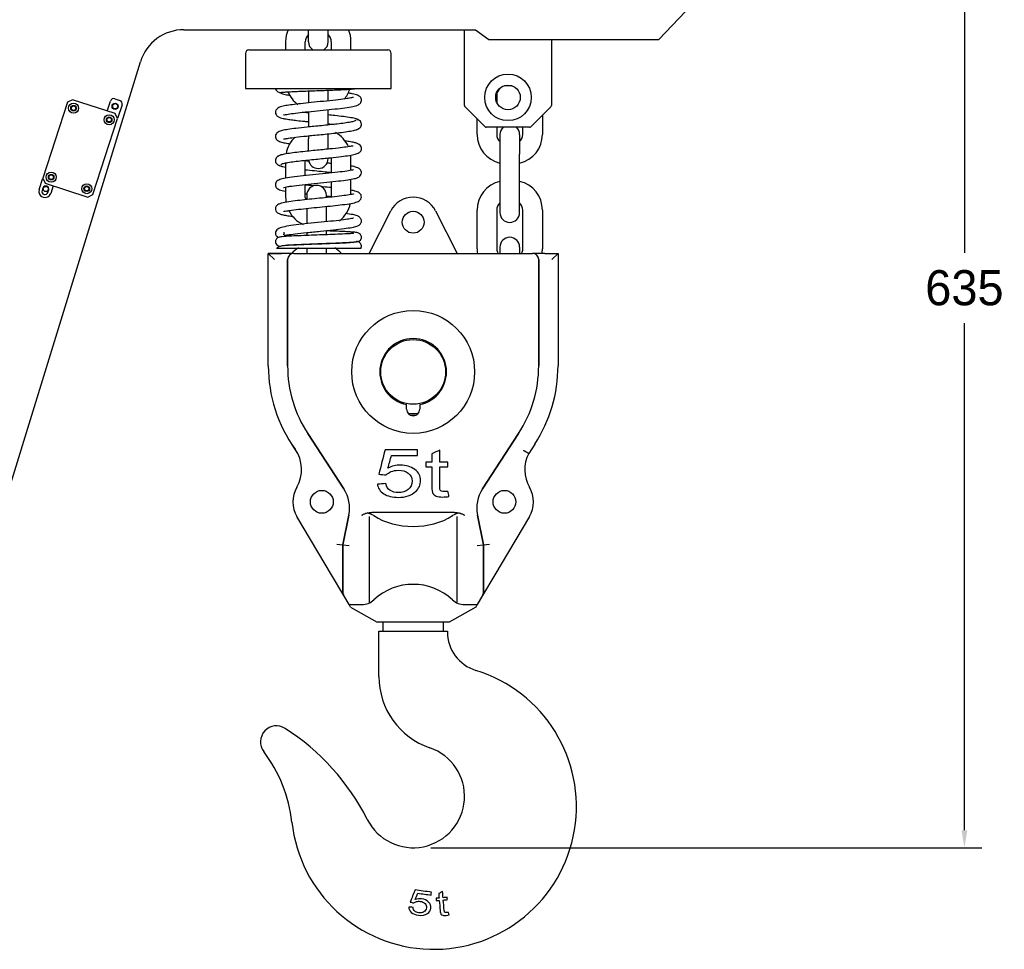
# Model space of a CAD drawing. Header units: millimetres. Extents: x 9131 to 12658, y 3907 to 6401.
# Tile 6 of 158: x 10353 to 10913, y 5096 to 5625. Entities that reach past the tile are written whole.
import ezdxf

# ---------------------------------------------------------------- set-up
doc = ezdxf.new("R2010")
doc.units = ezdxf.units.MM
doc.dimstyles.get("Standard").update_dxf_attribs({"dimtxt": 20, "dimasz": 10, "dimexe": 10, "dimexo": 10, "dimgap": 10, "dimtad": 0, "dimtih": 1, "dimtoh": 1, "dimdsep": 46, "dimtxsty": 'Standard', "dimcen": 0.09, "dimadec": 0, "dimazin": 0, "dimtfac": 1, "dimtofl": 0, "dimtmove": 0, "dimatfit": 3, "dimfxl": 0, "dimtolj": 1, "dimtzin": 0, "dimarcsym": 0})

# ---------------------------------------------------------------- blocks, each defined once
blk = doc.blocks.new('*D25')
at = {"color": 0, "lineweight": -2}
for p, q in [((10708.25, 5791.45), (10900.65, 5791.45)), ((10890.65, 5781.45), (10890.65, 5492.62)), ((10890.65, 5163.8), (10890.65, 5452.62)), ((10586.75, 5153.8), (10900.65, 5153.8))]:
    blk.add_line(p, q, dxfattribs=at)
at = {"color": 0, "lineweight": 18}
for points in [[(10888.98, 5781.45), (10892.32, 5781.45), (10890.65, 5791.45)], [(10888.98, 5163.8), (10892.32, 5163.8), (10890.65, 5153.8)]]:
    blk.add_solid(points, dxfattribs=at)
at = {"layer": 'Defpoints', "color": 0, "lineweight": 18}
for p in [(10698.25, 5791.45), (10890.65, 5791.45), (10576.75, 5153.8)]:
    blk.add_point(p, dxfattribs=at)
at = {"color": 0, "lineweight": 18, "insert": (10890.65, 5472.62), "char_height": 20, "attachment_point": 5}
blk.add_mtext('\\A1;635', dxfattribs=at)

msp = doc.modelspace()

# ---------------------------------------------------------------- linework, layer by layer
for p, q in [((10716.611, 5614.197), (10746.403, 5645.352)), ((10446.253, 5619.697), (10612.253, 5619.697)), ((10517.153, 5612.847), (10517.153, 5619.697)), ((10528.353, 5612.847), (10528.353, 5619.697)), ((10606.003, 5576.562), (10606.003, 5619.697)), ((10606.003, 5576.562), (10606.003, 5619.697)), ((10612.253, 5619.697), (10619.753, 5614.197)), ((10504.153, 5612.847), (10504.153, 5608.197)), ((10515.353, 5608.197), (10515.353, 5612.847)), ((10530.153, 5612.847), (10530.153, 5608.197)), ((10541.353, 5608.197), (10541.353, 5612.847)), ((10619.753, 5614.197), (10716.611, 5614.197)), ((10655.503, 5614.197), (10655.503, 5576.562)), ((10655.503, 5614.197), (10655.503, 5576.562)), ((10483.253, 5608.197), (10562.253, 5608.197)), ((10326.029, 5291.287), (10421.402, 5601.342)), ((10481.253, 5606.197), (10481.253, 5586.197)), ((10564.253, 5586.197), (10564.253, 5606.197)), ((10481.253, 5586.197), (10564.253, 5586.197)), ((10517.153, 5584.93), (10517.153, 5579.547)), ((10528.353, 5579.547), (10528.353, 5585.358)), ((10633.085, 5587.747), (10629.953, 5587.747)), ((10382.74, 5579.779), (10379.905, 5578.334)), ((10406.992, 5571.899), (10382.74, 5579.779)), ((10402.475, 5573.367), (10404.329, 5579.073)), ((10406.849, 5580.357), (10409.702, 5579.43)), ((10517.153, 5579.547), (10517.153, 5578.038)), ((10624.353, 5582.147), (10624.353, 5578.312)), ((10379.905, 5578.334), (10365.845, 5535.061)), ((10410.986, 5576.91), (10408.437, 5569.064)), ((10517.153, 5573.017), (10517.153, 5564.292)), ((10528.353, 5565.422), (10528.353, 5574.149)), ((10617.71, 5564.44), (10606.296, 5575.855)), ((10655.21, 5575.855), (10643.796, 5564.44)), ((10394.377, 5525.791), (10408.437, 5569.064)), ((10408.437, 5569.064), (10406.992, 5571.899)), ((10613.153, 5560.047), (10613.153, 5568.998)), ((10650.353, 5570.998), (10650.353, 5560.047)), ((10643.088, 5564.147), (10618.417, 5564.147)), ((10643.088, 5564.147), (10618.417, 5564.147)), ((10624.353, 5564.148), (10624.353, 5560.047)), ((10639.153, 5560.047), (10639.153, 5564.148)), ((10517.153, 5559.268), (10517.153, 5557.447)), ((10517.153, 5550.43), (10517.153, 5557.447)), ((10528.353, 5557.447), (10528.353, 5560.396)), ((10528.353, 5551.552), (10528.353, 5557.447)), ((10626.153, 5560.047), (10626.153, 5548.847)), ((10637.353, 5560.047), (10637.353, 5548.847)), ((10515.353, 5536.596), (10515.353, 5545.326)), ((10530.153, 5546.247), (10530.153, 5538.118)), ((10541.353, 5539.606), (10541.353, 5546.247)), ((10626.153, 5548.847), (10626.153, 5526.747)), ((10637.353, 5526.747), (10637.353, 5548.847)), ((10504.153, 5543.815), (10504.153, 5535.122)), ((10363.759, 5528.642), (10365.845, 5535.061)), ((10365.845, 5535.061), (10367.289, 5532.226)), ((10541.353, 5525.839), (10541.353, 5534.547)), ((10365.887, 5529.527), (10365.423, 5528.101)), ((10367.289, 5532.226), (10391.541, 5524.346)), ((10368.752, 5527.019), (10369.216, 5528.446)), ((10371.807, 5530.758), (10370.416, 5526.478)), ((10504.153, 5530.095), (10504.153, 5524.147)), ((10515.353, 5524.147), (10515.353, 5531.572)), ((10530.153, 5533.093), (10530.153, 5524.147)), ((10391.541, 5524.346), (10394.377, 5525.791)), ((10516.153, 5525.447), (10516.153, 5523.107)), ((10527.353, 5524.217), (10527.353, 5525.447)), ((10626.153, 5526.747), (10626.153, 5515.547)), ((10637.353, 5515.547), (10637.353, 5526.747)), ((10516.153, 5517.923), (10516.153, 5514.247)), ((10527.353, 5514.247), (10527.353, 5519.094)), ((10613.153, 5494.847), (10613.153, 5516.947)), ((10624.353, 5516.947), (10624.353, 5494.847)), ((10639.153, 5494.847), (10639.153, 5516.947)), ((10650.353, 5516.947), (10650.353, 5494.847)), ((10516.153, 5514.247), (10516.153, 5509.179)), ((10527.353, 5510.32), (10527.353, 5514.247)), ((10551.753, 5492.297), (10564.048, 5516.501)), ((10589.457, 5516.501), (10601.753, 5492.297)), ((10516.153, 5504.166), (10516.153, 5502.504)), ((10516.153, 5504.166), (10516.153, 5502.504)), ((10527.353, 5502.921), (10527.353, 5505.299)), ((10527.353, 5502.92), (10527.353, 5505.299)), ((10516.153, 5497.498), (10516.153, 5497.431)), ((10516.153, 5497.498), (10516.153, 5497.431)), ((10516.153, 5495.162), (10516.153, 5492.298)), ((10516.153, 5495.162), (10516.153, 5492.298)), ((10527.353, 5497.85), (10527.353, 5497.919)), ((10527.353, 5497.85), (10527.353, 5497.918)), ((10527.353, 5492.298), (10527.353, 5495.162)), ((10527.353, 5492.298), (10527.353, 5495.162)), ((10626.153, 5495.847), (10626.153, 5492.298)), ((10637.353, 5495.847), (10637.353, 5492.298)), ((10494.253, 5492.297), (10501.753, 5492.297)), ((10501.753, 5492.297), (10494.253, 5492.297)), ((10494.253, 5492.297), (10497.753, 5488.797)), ((10494.253, 5428.304), (10494.253, 5492.297)), ((10508.753, 5492.297), (10501.753, 5492.297)), ((10508.753, 5492.297), (10644.753, 5492.297)), ((10508.753, 5492.297), (10644.753, 5492.297)), ((10651.753, 5492.297), (10644.753, 5492.297)), ((10651.753, 5492.297), (10659.253, 5492.297)), ((10651.753, 5492.297), (10659.253, 5492.297)), ((10655.753, 5488.797), (10659.253, 5492.297)), ((10659.253, 5492.297), (10659.253, 5428.304)), ((10505.253, 5428.304), (10505.253, 5488.797)), ((10505.253, 5488.797), (10505.253, 5428.304)), ((10505.253, 5428.304), (10505.253, 5488.797)), ((10648.253, 5428.304), (10648.253, 5488.797)), ((10648.253, 5488.797), (10648.253, 5428.304)), ((10648.253, 5488.797), (10648.253, 5428.304)), ((10573.003, 5403.547), (10573.003, 5406.171)), ((10580.503, 5406.171), (10580.503, 5403.547)), ((10537.295, 5358.136), (10516.723, 5389.699)), ((10516.723, 5389.699), (10537.295, 5358.136)), ((10537.295, 5358.136), (10516.723, 5389.699)), ((10616.21, 5358.136), (10636.782, 5389.699)), ((10636.782, 5389.699), (10616.21, 5358.136)), ((10636.782, 5389.699), (10616.21, 5358.136)), ((10507.508, 5383.693), (10510.945, 5378.419)), ((10645.998, 5383.693), (10642.56, 5378.419)), ((10540.152, 5343.293), (10536.753, 5326.297)), ((10536.753, 5326.297), (10540.152, 5343.293)), ((10600.354, 5344.797), (10553.151, 5344.797)), ((10616.753, 5326.297), (10613.354, 5343.293)), ((10613.354, 5343.293), (10616.753, 5326.297)), ((10530.244, 5309.247), (10510.567, 5342.371)), ((10530.244, 5309.247), (10510.567, 5342.371)), ((10551.753, 5342.377), (10551.753, 5293.241)), ((10601.753, 5293.241), (10601.753, 5342.377)), ((10642.938, 5342.371), (10623.262, 5309.247)), ((10642.938, 5342.371), (10623.262, 5309.247)), ((10533.253, 5326.644), (10536.753, 5326.297)), ((10536.753, 5326.297), (10536.753, 5299.241)), ((10536.753, 5326.297), (10540.253, 5325.951)), ((10536.753, 5299.251), (10536.753, 5326.297)), ((10613.253, 5325.951), (10616.753, 5326.297)), ((10616.753, 5326.297), (10620.253, 5326.644)), ((10616.753, 5299.241), (10616.753, 5326.297)), ((10616.753, 5326.297), (10616.753, 5299.251)), ((10537.244, 5297.463), (10530.244, 5309.247)), ((10623.262, 5309.247), (10616.262, 5297.463)), ((10540.253, 5292.398), (10537.244, 5297.463)), ((10616.262, 5297.463), (10613.253, 5292.398)), ((10540.253, 5292.398), (10540.312, 5292.297)), ((10540.312, 5292.297), (10547.512, 5292.297)), ((10541.145, 5290.895), (10540.312, 5292.297)), ((10541.145, 5290.895), (10556.253, 5282.297)), ((10612.36, 5290.895), (10597.253, 5282.297)), ((10605.993, 5292.297), (10613.193, 5292.297)), ((10613.193, 5292.297), (10612.36, 5290.895)), ((10613.193, 5292.297), (10613.253, 5292.398)), ((10597.253, 5282.297), (10556.253, 5282.297)), ((10559.403, 5282.298), (10559.403, 5277.097)), ((10594.103, 5277.097), (10594.103, 5282.298)), ((10557.253, 5251.369), (10557.253, 5277.097)), ((10557.253, 5277.097), (10596.253, 5277.097)), ((10596.253, 5277.097), (10596.253, 5276.799))]:
    msp.add_line(p, q)
for centre, radius in [((10630.753, 5581.147), 13.25), ((10630.753, 5581.147), 13.25), ((10630.753, 5581.147), 7), ((10630.753, 5581.147), 7), ((10383.393, 5574.993), 2.85), ((10383.393, 5574.993), 1.6), ((10383.393, 5574.993), 1.25), ((10407.039, 5576.089), 1.75), ((10407.039, 5576.089), 1.5), ((10403.651, 5568.411), 2.85), ((10403.651, 5568.411), 1.6), ((10403.651, 5568.411), 1.25), ((10370.631, 5535.714), 2.85), ((10370.631, 5535.714), 1.6), ((10370.631, 5535.714), 1.25), ((10367.551, 5528.987), 1.5), ((10390.888, 5529.132), 2.85), ((10390.888, 5529.132), 1.6), ((10390.888, 5529.132), 1.25), ((10576.753, 5510.047), 6.25), ((10576.753, 5424.797), 35), ((10576.753, 5424.797), 18.45), ((10524.753, 5350.797), 6.5), ((10628.753, 5350.797), 6.5)]:
    msp.add_circle(centre, radius)
for centre, radius, start, end in [((10446.253, 5593.697), 26, 90, 162.90199), ((10520.953, 5612.847), 16.8, 155.93625, 180), ((10524.553, 5612.847), 16.8, 0, 24.06375), ((10520.953, 5612.847), 5.6, 132.73312, 180), ((10522.753, 5612.847), 5.6, 180, 236.13469), ((10522.753, 5612.847), 5.6, 303.86531, 0), ((10524.553, 5612.847), 5.6, 0, 47.26688), ((10483.253, 5606.197), 2, 90, 180), ((10562.253, 5606.197), 2, 0, 90), ((10520.953, 5590.747), 16.8, 202.59844, 234.08578), ((10524.553, 5590.747), 16.8, 320.61094, 342.77063), ((10629.953, 5582.147), 5.6, 90, 180), ((10406.231, 5578.455), 2, 72, 162), ((10409.084, 5577.528), 2, 342, 72), ((10607.003, 5576.562), 1, 180, 225), ((10654.503, 5576.562), 1, 315, 0), ((10618.417, 5565.147), 1, 225, 270), ((10631.753, 5560.047), 5.6, 132.93422, 180), ((10631.753, 5560.047), 5.6, 0, 47.06578), ((10643.088, 5565.147), 1, 270, 315), ((10520.953, 5546.247), 16.8, 132.97641, 170.43609), ((10524.553, 5546.247), 16.8, 24.01313, 61.87641), ((10629.953, 5560.047), 16.8, 180, 256.92609), ((10629.953, 5560.047), 5.6, 180, 227.26688), ((10633.553, 5560.047), 5.6, 312.73312, 0), ((10633.553, 5560.047), 16.8, 283.07391, 0), ((10522.753, 5546.247), 5.6, 187.51359, 270), ((10522.753, 5546.247), 5.6, 270, 0), ((10524.553, 5546.247), 5.6, 0, 6.03984), ((10524.553, 5546.247), 16.8, 0, 6.91875), ((10367.088, 5527.56), 3.5, 162, 342), ((10367.551, 5528.987), 1.75, 342, 162), ((10521.753, 5525.447), 5.6, 90, 180), ((10521.753, 5525.447), 5.6, 0, 90), ((10629.953, 5516.947), 16.8, 103.07391, 180), ((10633.553, 5516.947), 16.8, 0, 76.92609), ((10367.088, 5527.56), 1.75, 162, 342), ((10520.953, 5524.147), 16.8, 180, 189.41062), ((10520.953, 5524.147), 5.6, 180, 193.28906), ((10576.753, 5510.047), 14.25, 26.93002, 153.06998), ((10524.553, 5524.147), 16.8, 307.74656, 347.85281), ((10629.953, 5516.947), 5.6, 132.73312, 180), ((10633.553, 5516.947), 5.6, 0, 47.26688), ((10520.953, 5524.147), 16.8, 206.73984, 245.73937), ((10631.753, 5515.547), 5.6, 180, 270), ((10631.753, 5515.547), 5.6, 270, 0), ((10631.753, 5495.847), 5.6, 90, 180), ((10631.753, 5495.847), 5.6, 0, 90), ((10519.953, 5480.947), 16.8, 120.40453, 137.49891), ((10523.553, 5480.947), 16.8, 42.5011, 59.42531), ((10629.953, 5494.847), 16.8, 180, 188.73141), ((10629.953, 5494.847), 5.6, 180, 207.0886), ((10633.553, 5494.847), 5.6, 332.9114, 0), ((10633.553, 5494.847), 16.8, 351.26859, 0), ((10508.753, 5488.797), 3.5, 90, 180), ((10644.753, 5488.797), 3.5, 0, 90), ((10576.753, 5424.797), 19, 281.38311, 258.61689), ((10575.953, 5428.304), 81.7, 180, 215.554), ((10575.953, 5428.304), 81.7, 180, 215.554), ((10575.953, 5428.304), 70.7, 180, 213.09573), ((10575.953, 5428.304), 70.7, 180, 213.09573), ((10575.953, 5428.304), 70.7, 180, 213.09573), ((10577.552, 5428.304), 70.7, 326.90427, 0), ((10577.552, 5428.304), 70.7, 326.90427, 0), ((10577.552, 5428.304), 70.7, 326.90427, 0), ((10577.552, 5428.304), 81.7, 326.90427, 0), ((10577.552, 5428.304), 81.7, 326.90427, 0), ((10576.753, 5403.547), 3.75, 180, 0), ((10576.753, 5424.797), 23.7, 262.74938, 277.25625), ((10576.753, 5424.797), 24.7, 266.32861, 273.68048), ((10493.213, 5369.168), 20, 329.78051, 35.554), ((10493.213, 5369.168), 20, 329.78051, 35.554), ((10660.292, 5369.168), 20, 152.44939, 210.21949), ((10660.292, 5369.168), 20, 152.44939, 210.21949), ((10524.753, 5350.797), 16.5, 149.78051, 210.712), ((10524.753, 5350.797), 16.5, 149.78051, 210.712), ((10520.54, 5347.215), 20, 348.69007, 33.09573), ((10520.54, 5347.215), 20, 348.69007, 33.09573), ((10520.54, 5347.215), 20, 348.69007, 33.09573), ((10632.965, 5347.215), 20, 146.90427, 191.30993), ((10632.965, 5347.215), 20, 146.90427, 191.30993), ((10632.965, 5347.215), 20, 146.90427, 191.30993), ((10628.753, 5350.797), 16.5, 329.288, 30.21949), ((10628.753, 5350.797), 16.5, 329.288, 30.21949), ((10540.253, 5299.251), 3.5, 180, 210.712), ((10576.753, 5270.874), 32.924, 47.06139, 132.93861), ((10613.253, 5299.251), 3.5, 329.288, 0), ((10547.512, 5302.297), 10, 270, 312.93861), ((10605.993, 5302.297), 10, 227.06139, 270), ((10619.253, 5276.799), 23, 180, 252.82205), ((10588.463, 5177.199), 81.25, 186.192, 72.82205), ((10600.253, 5251.369), 43, 180, 251.0187), ((10498.901, 5214.13), 9.095, 57.3183, 217.28375), ((10432.131, 5110.052), 132.749, 26.78152, 57.3183), ((10427.448, 5159.73), 80.71, 6.192, 37.28375), ((10576.753, 5183.047), 29.25, 206.78152, 71.0187)]:
    msp.add_arc(centre, radius, start, end)
for centre, major_axis, start_param, end_param in [((10547.512, 5337.841), (-10, 0), 3.9613134, 4.401407), ((10605.993, 5337.841), (-10, 0), 5.0233709, 5.4634709), ((10576.753, 5359.701), (-32.924, 0), 0.8218791, 2.3197116)]:
    msp.add_ellipse(centre, major_axis=major_axis, ratio=0.6956522, start_param=start_param, end_param=end_param)
for points, knots in [([(10498.307, 5586.375), (10498.342, 5585.829), (10498.8, 5584.917), (10500.41, 5583.912), (10502.22, 5583.219), (10504.27, 5582.688), (10505.767, 5582.424), (10506.765, 5582.27)], [0, 0, 0, 0, 0.27234, 0.4956373, 0.6680925, 0.7926596, 1, 1, 1, 1]), ([(10499.159, 5584.943), (10499.118, 5584.968), (10499.077, 5584.996), (10498.975, 5585.075), (10498.913, 5585.129), (10498.79, 5585.258), (10498.729, 5585.332), (10498.611, 5585.503), (10498.554, 5585.601), (10498.455, 5585.813), (10498.413, 5585.927), (10498.368, 5586.097), (10498.356, 5586.147), (10498.347, 5586.198)], [0, 0, 0, 0, 0.1427155, 0.1427155, 0.3372883, 0.3372883, 0.5318612, 0.5318612, 0.726434, 0.726434, 0.9210069, 0.9210069, 1, 1, 1, 1]), ([(10501.693, 5583.974), (10502.035, 5584.041), (10503.237, 5584.173), (10506.532, 5584.375), (10510.428, 5584.559), (10514.534, 5584.729), (10518.687, 5584.887), (10522.889, 5585.041), (10527.029, 5585.193), (10531.011, 5585.344), (10534.814, 5585.499), (10538.392, 5585.668), (10541.594, 5585.869), (10543.398, 5586.051), (10544.202, 5586.166), (10544.302, 5586.181)], [0, 0, 0, 0, 0.1130794, 0.2145194, 0.3039049, 0.3816261, 0.455869, 0.5289773, 0.6009455, 0.6718242, 0.7446054, 0.821217, 0.9020263, 0.9874226, 1, 1, 1, 1]), ([(10542.743, 5581.1), (10542.736, 5581.109), (10542.667, 5581.121), (10542.198, 5581), (10540.833, 5580.719), (10537.971, 5580.26), (10532.644, 5579.61), (10525.832, 5578.908), (10518.823, 5578.219), (10512.718, 5577.586), (10507.852, 5577.004), (10504.091, 5576.456), (10501.138, 5575.777), (10499.568, 5575.126), (10498.525, 5573.962), (10498.192, 5572.466), (10498.733, 5570.981), (10499.74, 5570.161), (10501.138, 5569.566), (10502.714, 5569.17), (10504.626, 5568.811), (10507.243, 5568.416), (10510.725, 5567.977), (10514.079, 5567.604), (10516.344, 5567.367), (10517.112, 5567.288)], [0, 0, 0, 0, 0.0073939, 0.0311128, 0.0565715, 0.1157508, 0.1861151, 0.2643023, 0.3374836, 0.4042712, 0.4645654, 0.5210896, 0.5780182, 0.6339698, 0.6574544, 0.6783868, 0.7002995, 0.73575, 0.7715949, 0.8037179, 0.8377985, 0.8830572, 0.9254765, 0.9750387, 1, 1, 1, 1]), ([(10500.675, 5583.94), (10500.675, 5583.938), (10500.69, 5583.933), (10500.8, 5583.915), (10501.139, 5583.889), (10501.471, 5583.933), (10501.693, 5583.974)], [0, 0, 0, 0, 0.0843524, 0.2179381, 0.5540773, 1, 1, 1, 1]), ([(10502.842, 5571.095), (10502.85, 5571.083), (10502.928, 5571.067), (10503.735, 5571.277), (10506.328, 5571.755), (10510.909, 5572.351), (10516.956, 5573.008), (10523.771, 5573.683), (10530.616, 5574.366), (10536.802, 5575.064), (10541.45, 5575.724), (10544.579, 5576.435), (10546.147, 5577.19), (10546.976, 5578.12), (10547.386, 5579.286), (10547.167, 5580.598), (10546.446, 5581.643), (10545.12, 5582.404), (10542.623, 5583.093), (10540.537, 5583.455), (10539.654, 5583.59)], [0, 0, 0, 0, 0.0108694, 0.0435367, 0.1141342, 0.1898572, 0.2704778, 0.3537833, 0.4373912, 0.5214884, 0.6052879, 0.6781123, 0.7372594, 0.761151, 0.7811494, 0.8005813, 0.8237275, 0.8830907, 0.9540805, 1, 1, 1, 1]), ([(10544.013, 5568.145), (10544.03, 5567.955), (10543.539, 5567.581), (10541.245, 5567.027), (10537.834, 5566.495), (10533.695, 5565.987), (10529.206, 5565.504), (10524.682, 5565.048), (10520.368, 5564.62), (10515.341, 5564.111), (10510.106, 5563.541), (10505.424, 5562.913), (10502.093, 5562.289), (10499.886, 5561.487), (10498.726, 5560.632), (10498.222, 5559.116), (10498.505, 5557.635), (10499.397, 5556.638), (10500.975, 5555.846), (10503.716, 5555.194), (10505.758, 5554.877), (10506.786, 5554.734)], [0, 0, 0, 0, 0.0679888, 0.1329086, 0.1946806, 0.2532297, 0.3084849, 0.3603811, 0.4088554, 0.4538493, 0.5329562, 0.6012296, 0.6632791, 0.7196121, 0.768766, 0.7892087, 0.8085332, 0.8373552, 0.896993, 0.9517344, 1, 1, 1, 1]), ([(10517.132, 5572.306), (10516.327, 5572.39), (10515.21, 5572.507), (10514.126, 5572.624), (10513.815, 5572.659)], [0, 0, 0, 0, 0.7098047, 1, 1, 1, 1]), ([(10545.435, 5568.194), (10545.392, 5568.438), (10544.636, 5568.906), (10541.56, 5569.578), (10537.29, 5570.195), (10532.746, 5570.723), (10529.679, 5571.044), (10528.375, 5571.178)], [0, 0, 0, 0, 0.2410387, 0.4651636, 0.6726759, 0.863854, 1, 1, 1, 1]), ([(10544.598, 5562.887), (10545.087, 5562.967), (10545.95, 5563.27), (10546.959, 5564.261), (10547.357, 5565.457), (10547.261, 5566.535), (10546.752, 5567.547), (10545.618, 5568.523), (10544.611, 5568.814), (10543.854, 5568.842)], [0, 0, 0, 0, 0.1343867, 0.2723697, 0.406694, 0.5340861, 0.6598499, 0.7813978, 1, 1, 1, 1]), ([(10502.961, 5557.528), (10503.013, 5557.451), (10503.535, 5557.529), (10505.677, 5557.895), (10509.945, 5558.493), (10515.04, 5559.056), (10520.029, 5559.563), (10524.419, 5559.997), (10529.119, 5560.468), (10533.888, 5560.979), (10538.392, 5561.529), (10542.215, 5562.122), (10544.897, 5562.759), (10545.558, 5563.201), (10545.6, 5563.43)], [0, 0, 0, 0, 0.0597188, 0.1421514, 0.235431, 0.343934, 0.4063602, 0.4742175, 0.5475761, 0.6265182, 0.7111348, 0.8015205, 0.8977748, 1, 1, 1, 1]), ([(10501.651, 5542.822), (10501.633, 5543.013), (10502.133, 5543.389), (10504.468, 5543.945), (10507.937, 5544.479), (10512.136, 5544.99), (10516.678, 5545.475), (10521.242, 5545.933), (10525.579, 5546.362), (10530.61, 5546.874), (10535.821, 5547.445), (10540.476, 5548.082), (10543.804, 5548.736), (10545.952, 5549.616), (10546.986, 5550.453), (10547.36, 5551.861), (10547.206, 5552.851), (10546.805, 5553.712), (10545.978, 5554.458), (10544.656, 5555.038), (10542.882, 5555.532), (10541.136, 5555.867), (10539.555, 5556.113), (10538.386, 5556.278), (10537.709, 5556.368), (10537.581, 5556.385)], [0, 0, 0, 0, 0.0672864, 0.1315089, 0.1925905, 0.2504551, 0.3050302, 0.3562485, 0.4040448, 0.4483571, 0.526081, 0.5934351, 0.6547181, 0.7103003, 0.7577672, 0.7775868, 0.7873936, 0.7997115, 0.8342168, 0.8784229, 0.9155064, 0.9440695, 0.9697246, 0.9943247, 1, 1, 1, 1]), ([(10542.6, 5553.351), (10542.525, 5553.431), (10541.986, 5553.398), (10539.69, 5553.013), (10535.362, 5552.421), (10530.241, 5551.859), (10525.249, 5551.354), (10520.877, 5550.921), (10516.213, 5550.452), (10511.495, 5549.943), (10507.051, 5549.395), (10503.289, 5548.804), (10500.653, 5548.17), (10500.003, 5547.73), (10499.961, 5547.502)], [0, 0, 0, 0, 0.068517, 0.1503983, 0.2428936, 0.3508487, 0.4128267, 0.4801174, 0.5527932, 0.6309352, 0.7146335, 0.8039807, 0.899071, 1, 1, 1, 1]), ([(10501.053, 5548.071), (10500.523, 5547.977), (10499.633, 5547.661), (10498.716, 5546.747), (10498.256, 5545.597), (10498.343, 5544.382), (10498.887, 5543.388), (10499.895, 5542.492), (10500.91, 5542.18), (10501.698, 5542.12)], [0, 0, 0, 0, 0.1391609, 0.2724702, 0.4066406, 0.5392671, 0.6648716, 0.781464, 1, 1, 1, 1]), ([(10542.815, 5539.87), (10542.81, 5539.878), (10542.75, 5539.898), (10541.955, 5539.684), (10539.08, 5539.153), (10533.881, 5538.499), (10527.032, 5537.774), (10519.507, 5537.037), (10512.244, 5536.293), (10506.248, 5535.551), (10502.217, 5534.864), (10499.947, 5534.084), (10498.866, 5533.141), (10498.312, 5532.158), (10498.307, 5530.683), (10499.074, 5529.31), (10500.575, 5528.489), (10502.655, 5527.946), (10504.02, 5527.683), (10504.113, 5527.666)], [0, 0, 0, 0, 0.0077118, 0.0443756, 0.1244349, 0.2108099, 0.3031027, 0.3973068, 0.4915503, 0.5860674, 0.6743605, 0.7474507, 0.7781525, 0.8028581, 0.823837, 0.8494243, 0.9159583, 0.9943703, 1, 1, 1, 1]), ([(10500.101, 5542.777), (10500.154, 5542.509), (10500.937, 5542.059), (10502.968, 5541.612), (10503.974, 5541.431)], [0, 0, 0, 0, 0.5923344, 1, 1, 1, 1]), ([(10502.874, 5529.918), (10502.955, 5529.853), (10503.531, 5529.984), (10505.405, 5530.331), (10508.387, 5530.786), (10513.33, 5531.379), (10520.374, 5532.102), (10527.669, 5532.818), (10534.267, 5533.515), (10539.61, 5534.185), (10543.27, 5534.864), (10545.337, 5535.377), (10546.878, 5536.65), (10547.376, 5537.921), (10547.23, 5539.13), (10546.47, 5540.48), (10545.175, 5541.122), (10543.207, 5541.699), (10541.719, 5541.994), (10541.449, 5542.044)], [0, 0, 0, 0, 0.0643273, 0.1051272, 0.1497869, 0.2401981, 0.3306766, 0.4209979, 0.5092689, 0.5925444, 0.6710037, 0.7432041, 0.7774456, 0.808169, 0.8295472, 0.8480154, 0.9075922, 0.9837996, 1, 1, 1, 1]), ([(10515.351, 5539.968), (10517.057, 5539.788), (10520.446, 5539.446), (10525.356, 5538.961), (10528.516, 5538.639), (10530.024, 5538.48), (10530.169, 5538.465)], [0, 0, 0, 0, 0.3570373, 0.6814003, 0.9692089, 1, 1, 1, 1]), ([(10530.182, 5543.49), (10529.774, 5543.533), (10528.948, 5543.619), (10528.11, 5543.705), (10527.687, 5543.748)], [0, 0, 0, 0, 0.4993488, 1, 1, 1, 1]), ([(10502.934, 5516.257), (10502.983, 5516.211), (10503.33, 5516.245), (10504.479, 5516.432), (10506.897, 5516.821), (10511.247, 5517.396), (10517.21, 5518.031), (10523.415, 5518.648), (10529.612, 5519.265), (10535.477, 5519.905), (10540.531, 5520.568), (10543.757, 5521.212), (10545.449, 5521.821), (10546.557, 5522.512), (10547.33, 5523.844), (10547.302, 5525.594), (10545.984, 5527.1), (10544.033, 5527.757), (10542.301, 5528.128), (10541.535, 5528.269)], [0, 0, 0, 0, 0.0382691, 0.085378, 0.1309822, 0.2163145, 0.2961297, 0.3713016, 0.4479633, 0.5282364, 0.6112166, 0.6965069, 0.7387022, 0.7741591, 0.8030668, 0.8292973, 0.8824718, 0.9526162, 1, 1, 1, 1]), ([(10520.218, 5530.745), (10519.344, 5530.833), (10517.659, 5531.003), (10516.023, 5531.174), (10515.246, 5531.256)], [0, 0, 0, 0, 0.5147523, 1, 1, 1, 1]), ([(10530.257, 5529.729), (10528.663, 5529.898), (10526.666, 5530.101), (10524.646, 5530.303), (10524.299, 5530.338)], [0, 0, 0, 0, 0.828787, 1, 1, 1, 1]), ([(10542.851, 5526.126), (10542.833, 5526.14), (10542.666, 5526.1), (10541.535, 5525.843), (10538.697, 5525.362), (10533.617, 5524.722), (10527.881, 5524.116), (10521.988, 5523.531), (10516.187, 5522.952), (10510.647, 5522.351), (10505.677, 5521.725), (10502.116, 5521.042), (10500.137, 5520.338), (10499.159, 5519.674), (10498.615, 5519.033), (10498.211, 5517.801), (10498.469, 5516.58), (10498.953, 5515.875), (10499.493, 5515.397), (10500.487, 5514.882), (10502.131, 5514.378), (10504.576, 5513.879), (10506.886, 5513.519), (10508.23, 5513.333), (10508.39, 5513.311)], [0, 0, 0, 0, 0.0166291, 0.0549223, 0.130745, 0.2048416, 0.2756265, 0.3425607, 0.4082866, 0.4773992, 0.5506769, 0.6312101, 0.6742444, 0.709393, 0.7336085, 0.7482133, 0.7718016, 0.786759, 0.8113396, 0.8456191, 0.889444, 0.9411918, 0.9930538, 1, 1, 1, 1]), ([(10515.338, 5526.219), (10515.455, 5526.207), (10515.759, 5526.175), (10516.066, 5526.143), (10516.256, 5526.123)], [0, 0, 0, 0, 0.3828934, 1, 1, 1, 1]), ([(10542.853, 5512.355), (10542.812, 5512.402), (10542.219, 5512.24), (10539.392, 5511.705), (10534.569, 5511.08), (10528.05, 5510.379), (10520.549, 5509.64), (10513.222, 5508.897), (10507.003, 5508.141), (10502.43, 5507.328), (10499.934, 5506.495), (10498.601, 5505.294), (10498.352, 5504.433), (10498.307, 5503.954)], [0, 0, 0, 0, 0.0616694, 0.1525754, 0.2533418, 0.3611252, 0.4758014, 0.5923518, 0.7028582, 0.8078156, 0.9072643, 0.9546443, 1, 1, 1, 1]), ([(10503.254, 5502.735), (10503.27, 5502.722), (10503.413, 5502.634), (10503.864, 5502.674), (10505.725, 5502.956), (10509.493, 5503.445), (10514.958, 5504.048), (10519.973, 5504.557), (10525.131, 5505.069), (10531.303, 5505.686), (10537.523, 5506.404), (10541.92, 5507.062), (10544.648, 5507.711), (10546.171, 5508.42), (10547.165, 5509.629), (10547.46, 5511.256), (10546.476, 5512.873), (10544.636, 5513.882), (10542.425, 5514.386), (10539.838, 5514.818), (10538.287, 5515.037)], [0, 0, 0, 0, 0.0050929, 0.0419349, 0.0810867, 0.1642589, 0.2539649, 0.3013128, 0.3485446, 0.4385392, 0.5231324, 0.6023654, 0.6706817, 0.7234236, 0.7482959, 0.7844474, 0.825905, 0.8615088, 0.9261692, 1, 1, 1, 1]), ([(10542.844, 5503.522), (10542.805, 5503.604), (10542.458, 5503.634), (10541.184, 5503.549), (10538.422, 5503.38), (10534.103, 5503.181), (10528.122, 5502.946), (10521.922, 5502.72), (10515.762, 5502.494), (10509.964, 5502.255), (10505.36, 5502.041), (10502.091, 5501.763), (10500.893, 5501.699), (10499.575, 5501.233), (10498.865, 5500.608), (10498.45, 5499.907), (10498.286, 5499.19), (10498.342, 5498.236), (10499.213, 5496.803), (10500.491, 5496.457), (10501.41, 5496.302), (10501.484, 5496.29)], [0, 0, 0, 0, 0.0394474, 0.0848683, 0.1330764, 0.2257147, 0.3125984, 0.3945088, 0.4785212, 0.566191, 0.655397, 0.7355838, 0.804989, 0.8337517, 0.8474116, 0.8607629, 0.8740869, 0.8885757, 0.9207859, 0.9936334, 1, 1, 1, 1]), ([(10498.307, 5503.954), (10498.306, 5503.636), (10498.395, 5503.072), (10498.786, 5502.351), (10499.276, 5501.869), (10499.778, 5501.573), (10500.113, 5501.461), (10500.281, 5501.423)], [0, 0, 0, 0, 0.2540386, 0.4838971, 0.6806692, 0.8429077, 1, 1, 1, 1]), ([(10499.758, 5501.654), (10499.666, 5501.681), (10499.567, 5501.719), (10499.452, 5501.778), (10499.441, 5501.783), (10499.431, 5501.789)], [0, 0, 0, 0, 0.9078039, 0.9078039, 1, 1, 1, 1]), ([(10502.114, 5496.791), (10502.12, 5496.78), (10502.207, 5496.766), (10502.731, 5496.818), (10504.452, 5496.96), (10507.731, 5497.148), (10512.893, 5497.377), (10518.743, 5497.601), (10524.829, 5497.822), (10530.78, 5498.045), (10536.262, 5498.27), (10541.152, 5498.53), (10544.239, 5498.859), (10545.725, 5499.205), (10546.525, 5499.645), (10547.022, 5500.318), (10547.262, 5500.908), (10547.33, 5501.662), (10547.156, 5502.526), (10546.635, 5503.283), (10545.491, 5503.999), (10543.7, 5504.311), (10541.001, 5504.514), (10537.922, 5504.683), (10534.485, 5504.839), (10530.975, 5504.982), (10528.775, 5505.066), (10527.489, 5505.114), (10527.362, 5505.119)], [0, 0, 0, 0, 0.0108345, 0.0378574, 0.070028, 0.1358403, 0.1997602, 0.2619119, 0.3237101, 0.385381, 0.4475557, 0.5140568, 0.5863189, 0.6226597, 0.6502006, 0.6608, 0.6696714, 0.6774081, 0.6851388, 0.703759, 0.7283701, 0.7833714, 0.830248, 0.8760081, 0.9293745, 0.9595574, 0.9959908, 1, 1, 1, 1]), ([(10546.945, 5495.162), (10546.946, 5495.162), (10546.947, 5495.162), (10546.949, 5495.162), (10546.95, 5495.162), (10546.952, 5495.162), (10546.955, 5495.162), (10546.93, 5495.162), (10546.854, 5495.162), (10546.744, 5495.162), (10546.566, 5495.162), (10546.352, 5495.162), (10546.229, 5495.162), (10546.017, 5495.162), (10545.941, 5495.162), (10545.842, 5495.162), (10545.822, 5495.162), (10545.781, 5495.162), (10545.76, 5495.162), (10545.698, 5495.162), (10545.655, 5495.162), (10545.435, 5495.162), (10545.244, 5495.162), (10544.83, 5495.162), (10544.608, 5495.162), (10544.133, 5495.162), (10543.88, 5495.162), (10543.343, 5495.162), (10543.06, 5495.162), (10542.612, 5495.162), (10542.458, 5495.162), (10542.222, 5495.162), (10542.143, 5495.162), (10542.022, 5495.162), (10541.981, 5495.162), (10541.9, 5495.162), (10541.531, 5495.162), (10541.148, 5495.162), (10540.442, 5495.162), (10540.077, 5495.162), (10539.325, 5495.162), (10538.936, 5495.162), (10538.137, 5495.162), (10537.725, 5495.162), (10537.09, 5495.162), (10536.875, 5495.162), (10536.548, 5495.162), (10536.439, 5495.162), (10536.218, 5495.162), (10536.107, 5495.162), (10535.549, 5495.162), (10535.095, 5495.162), (10534.173, 5495.162), (10533.238, 5495.162), (10532.275, 5495.162), (10531.298, 5495.162), (10530.803, 5495.162), (10529.798, 5495.162), (10529.288, 5495.162), (10528.707, 5495.162), (10528.643, 5495.162), (10528.513, 5495.162), (10528.319, 5495.162), (10527.866, 5495.162), (10526.958, 5495.162), (10526.177, 5495.162), (10525.132, 5495.162), (10524.084, 5495.162), (10523.032, 5495.162), (10521.976, 5495.162), (10521.447, 5495.162), (10520.85, 5495.162), (10520.784, 5495.162), (10520.651, 5495.162), (10520.585, 5495.162), (10520.386, 5495.162), (10519.989, 5495.162), (10519.595, 5495.162), (10518.286, 5495.162), (10517.256, 5495.162), (10515.738, 5495.162), (10515.236, 5495.162), (10514.242, 5495.162), (10513.749, 5495.162), (10513.138, 5495.162), (10513.017, 5495.162), (10512.834, 5495.162), (10512.774, 5495.162), (10512.653, 5495.162), (10512.35, 5495.162), (10512.052, 5495.162), (10511.344, 5495.162), (10510.882, 5495.162), (10509.524, 5495.162), (10508.657, 5495.162), (10507.414, 5495.162), (10507.01, 5495.162), (10506.418, 5495.162), (10506.223, 5495.162), (10505.839, 5495.162), (10505.65, 5495.162), (10505.095, 5495.162), (10504.739, 5495.162), (10504.054, 5495.162), (10503.726, 5495.162), (10502.783, 5495.162), (10502.209, 5495.162), (10501.562, 5495.162), (10501.436, 5495.162), (10501.284, 5495.162), (10501.253, 5495.162), (10501.193, 5495.162), (10501.163, 5495.162), (10501.074, 5495.162), (10501.016, 5495.162), (10500.731, 5495.162), (10500.52, 5495.162), (10500.131, 5495.162), (10499.776, 5495.162), (10499.487, 5495.162), (10499.231, 5495.162), (10499.119, 5495.162), (10499.017, 5495.162), (10499.01, 5495.162), (10499.002, 5495.162)], [0, 0, 0, 0, 0.0016546, 0.0016546, 0.0044001, 0.0044001, 0.0098909, 0.0318543, 0.0318543, 0.0538177, 0.075781, 0.075781, 0.0977444, 0.0977444, 0.1087261, 0.1087261, 0.1114715, 0.1114715, 0.114217, 0.114217, 0.1197078, 0.1197078, 0.1416712, 0.1416712, 0.1636346, 0.1636346, 0.1855979, 0.1855979, 0.2075613, 0.2075613, 0.218543, 0.218543, 0.2240339, 0.2240339, 0.2267793, 0.2267793, 0.2295247, 0.2514881, 0.2514881, 0.2734515, 0.2734515, 0.2954148, 0.2954148, 0.3173782, 0.3173782, 0.3283599, 0.3283599, 0.3338508, 0.3338508, 0.3393416, 0.3393416, 0.361305, 0.361305, 0.3832684, 0.4052317, 0.4052317, 0.4271951, 0.4271951, 0.4491585, 0.4491585, 0.4519039, 0.4519039, 0.4546493, 0.4601402, 0.4711219, 0.4930853, 0.4930853, 0.5150486, 0.537012, 0.537012, 0.5589754, 0.5589754, 0.5617208, 0.5617208, 0.5644662, 0.5644662, 0.5699571, 0.5809388, 0.5809388, 0.6248655, 0.6248655, 0.6468289, 0.6468289, 0.6687923, 0.6687923, 0.6742831, 0.6742831, 0.6770286, 0.6770286, 0.679774, 0.6907557, 0.6907557, 0.7127191, 0.7127191, 0.7566458, 0.7566458, 0.7786092, 0.7786092, 0.7895909, 0.7895909, 0.8005726, 0.8005726, 0.8225359, 0.8225359, 0.8444993, 0.8444993, 0.8884261, 0.8884261, 0.8994078, 0.8994078, 0.9021532, 0.9021532, 0.9048986, 0.9048986, 0.9103895, 0.9103895, 0.9323528, 0.9323528, 0.9543162, 0.9762796, 0.9762796, 0.998243, 0.998243, 1, 1, 1, 1]), ([(10544.242, 5498.852), (10544.167, 5498.778), (10543.407, 5498.636), (10540.555, 5498.426), (10536.852, 5498.234), (10532.901, 5498.064), (10529.153, 5497.917), (10524.713, 5497.751), (10519.301, 5497.555), (10512.957, 5497.311), (10508.184, 5497.112), (10504.362, 5496.868), (10501.51, 5496.413), (10499.516, 5495.772), (10499.181, 5495.243), (10499.14, 5495.158)], [0, 0, 0, 0, 0.1042423, 0.198383, 0.2821644, 0.3553709, 0.4178283, 0.4694846, 0.5661373, 0.666578, 0.7729904, 0.8349035, 0.9053249, 0.9854467, 1, 1, 1, 1]), ([(10546.936, 5495.159), (10547.129, 5495.498), (10547.353, 5496.149), (10547.267, 5497.153), (10546.82, 5498.04), (10546.092, 5498.68), (10545.255, 5498.999), (10544.713, 5499.034), (10544.452, 5499.015)], [0, 0, 0, 0, 0.1938497, 0.3711675, 0.5463931, 0.7145229, 0.8671559, 1, 1, 1, 1]), ([(10545.247, 5498.886), (10545.258, 5498.964), (10545.016, 5499.042), (10544.514, 5499.118), (10544.514, 5499.118)], [0, 0, 0, 0, 0.9999104, 1, 1, 1, 1]), ([(10639.539, 5380.194), (10639.546, 5380.19), (10639.552, 5380.187), (10639.564, 5380.179), (10639.57, 5380.176), (10639.589, 5380.165), (10639.626, 5380.143), (10639.713, 5380.092), (10639.787, 5380.048), (10639.935, 5379.961), (10640.033, 5379.903), (10640.179, 5379.817), (10640.228, 5379.788), (10640.324, 5379.732), (10640.372, 5379.704), (10640.513, 5379.62), (10640.698, 5379.511), (10640.876, 5379.407), (10641.007, 5379.33), (10641.05, 5379.305), (10641.114, 5379.267), (10641.135, 5379.255), (10641.177, 5379.23), (10641.198, 5379.218), (10641.301, 5379.157), (10641.46, 5379.064), (10641.678, 5378.936), (10641.811, 5378.858), (10641.89, 5378.812), (10641.906, 5378.802), (10641.936, 5378.784), (10641.981, 5378.758), (10642.024, 5378.733), (10642.106, 5378.685), (10642.208, 5378.626), (10642.292, 5378.576), (10642.349, 5378.543), (10642.367, 5378.532), (10642.392, 5378.518), (10642.4, 5378.513), (10642.416, 5378.504), (10642.423, 5378.499), (10642.459, 5378.478), (10642.507, 5378.45), (10642.536, 5378.433), (10642.555, 5378.422), (10642.56, 5378.419), (10642.56, 5378.419)], [0, 0, 0, 0, 0.0039062, 0.0039062, 0.0078125, 0.0078125, 0.015625, 0.03125, 0.0625, 0.0625, 0.125, 0.125, 0.15625, 0.15625, 0.1875, 0.1875, 0.25, 0.3125, 0.3125, 0.34375, 0.34375, 0.359375, 0.359375, 0.375, 0.375, 0.4375, 0.5, 0.5625, 0.5625, 0.578125, 0.578125, 0.59375, 0.625, 0.625, 0.6875, 0.75, 0.75, 0.78125, 0.78125, 0.796875, 0.796875, 0.8125, 0.8125, 0.875, 0.9375, 0.9375, 1, 1, 1, 1]), ([(10577.671, 5369.249), (10575.434, 5370.879), (10572.694, 5371.701), (10566.993, 5371.701), (10564.652, 5371.134), (10562.415, 5370.002)], [0, 0, 0, 0, 0.5692821, 0.5692821, 1, 1, 1, 1]), ([(10564.242, 5368.04), (10565.422, 5368.53), (10566.755, 5368.772), (10570.59, 5368.772), (10572.513, 5368.227), (10575.435, 5366.037), (10576.167, 5364.545), (10576.167, 5360.663), (10575.406, 5359.068), (10572.36, 5356.664), (10570.505, 5356.063), (10566.479, 5356.063), (10564.918, 5356.491), (10563.624, 5357.341)], [0, 0, 0, 0, 0.1116782, 0.1116782, 0.2903633, 0.2903633, 0.4679013, 0.4679013, 0.6558444, 0.6558444, 0.8437875, 0.8437875, 1, 1, 1, 1]), ([(10578.071, 5356.616), (10580.031, 5358.398), (10581.021, 5360.504), (10581.021, 5365.519), (10579.898, 5367.619), (10577.671, 5369.249)], [0, 0, 0, 0, 0.4876033, 0.4876033, 1, 1, 1, 1]), ([(10587.359, 5370.775), (10587.359, 5367.025), (10587.359, 5363.274), (10587.359, 5357.534), (10587.55, 5356.229), (10587.921, 5355.614)], [0, 0, 0, 0, 0.6534296, 0.6534296, 1, 1, 1, 1]), ([(10592.147, 5357.52), (10591.985, 5357.79), (10591.899, 5358.398), (10591.899, 5363.154), (10591.899, 5366.965), (10591.899, 5370.775)], [0, 0, 0, 0, 0.1989351, 0.1989351, 1, 1, 1, 1]), ([(10556.353, 5360.87), (10556.657, 5358.598), (10557.875, 5356.774), (10562.158, 5354.025), (10564.918, 5353.335), (10572.427, 5353.335), (10575.691, 5354.426), (10578.071, 5356.616)], [0, 0, 0, 0, 0.310917, 0.310917, 0.6218341, 0.6218341, 1, 1, 1, 1]), ([(10587.921, 5355.614), (10588.292, 5354.992), (10588.93, 5354.488), (10590.757, 5353.728), (10592.042, 5353.542), (10594.716, 5353.542), (10595.868, 5353.639), (10597.153, 5353.832)], [0, 0, 0, 0, 0.3837719, 0.3837719, 0.7675439, 0.7675439, 1, 1, 1, 1]), ([(10596.496, 5356.761), (10595.668, 5356.678), (10595.002, 5356.636), (10593.812, 5356.636), (10593.298, 5356.712), (10592.927, 5356.871)], [0, 0, 0, 0, 0.432, 0.432, 1, 1, 1, 1]), ([(10547.512, 5343.23), (10547.539, 5343.245), (10547.566, 5343.26), (10547.621, 5343.289), (10547.703, 5343.333), (10547.894, 5343.433), (10548.059, 5343.516), (10548.392, 5343.678), (10548.616, 5343.781), (10549.07, 5343.972), (10549.414, 5344.107), (10549.823, 5344.246), (10550, 5344.301), (10550.118, 5344.338), (10550.177, 5344.355), (10550.713, 5344.51), (10551.193, 5344.616), (10551.922, 5344.723), (10552.166, 5344.751), (10552.657, 5344.788), (10552.903, 5344.797), (10553.151, 5344.797)], [0, 0, 0, 0, 0.015625, 0.015625, 0.03125, 0.0625, 0.125, 0.125, 0.25, 0.25, 0.375, 0.4375, 0.46875, 0.46875, 0.5, 0.5, 0.75, 0.75, 0.875, 0.875, 1, 1, 1, 1]), ([(10600.354, 5344.797), (10600.602, 5344.797), (10600.849, 5344.788), (10601.339, 5344.751), (10601.583, 5344.723), (10602.312, 5344.616), (10602.792, 5344.51), (10603.327, 5344.355), (10603.387, 5344.338), (10603.505, 5344.302), (10603.682, 5344.246), (10604.091, 5344.107), (10604.435, 5343.972), (10604.889, 5343.781), (10605.113, 5343.678), (10605.446, 5343.516), (10605.611, 5343.433), (10605.803, 5343.333), (10605.884, 5343.289), (10605.939, 5343.26), (10605.966, 5343.245), (10605.993, 5343.23)], [0, 0, 0, 0, 0.125, 0.125, 0.25, 0.25, 0.5, 0.5, 0.53125, 0.53125, 0.5625, 0.625, 0.75, 0.75, 0.875, 0.875, 0.9375, 0.96875, 0.984375, 0.984375, 1, 1, 1, 1]), ([(10585.543, 5122.847), (10584.536, 5123.84), (10583.22, 5124.453), (10580.36, 5124.849), (10579.145, 5124.721), (10577.942, 5124.295)], [0, 0, 0, 0, 0.5692821, 0.5692821, 1, 1, 1, 1]), ([(10574.25, 5120.027), (10574.241, 5118.839), (10574.722, 5117.817), (10576.675, 5116.107), (10578.011, 5115.561), (10581.778, 5115.038), (10583.494, 5115.372), (10584.843, 5116.331)], [0, 0, 0, 0, 0.310917, 0.310917, 0.6218341, 0.6218341, 1, 1, 1, 1]), ([(10578.719, 5123.16), (10579.346, 5123.33), (10580.032, 5123.362), (10581.956, 5123.095), (10582.882, 5122.681), (10584.192, 5121.353), (10584.453, 5120.536), (10584.177, 5118.542), (10583.681, 5117.775), (10581.982, 5116.753), (10581.008, 5116.573), (10578.988, 5116.853), (10578.235, 5117.182), (10577.647, 5117.708)], [0, 0, 0, 0, 0.111678, 0.111678, 0.2903629, 0.2903629, 0.467901, 0.467901, 0.6558442, 0.6558442, 0.8437874, 0.8437874, 1, 1, 1, 1]), ([(10584.843, 5116.331), (10585.954, 5117.11), (10586.601, 5118.123), (10586.958, 5120.698), (10586.544, 5121.855), (10585.543, 5122.847)], [0, 0, 0, 0, 0.4876033, 0.4876033, 1, 1, 1, 1]), ([(10591.633, 5123.825), (10591.802, 5121.888), (10591.972, 5119.951), (10592.232, 5116.986), (10592.387, 5116.32), (10592.602, 5116.019)], [0, 0, 0, 0, 0.6534296, 0.6534296, 1, 1, 1, 1]), ([(10594.648, 5117.19), (10594.554, 5117.322), (10594.483, 5117.632), (10594.268, 5120.089), (10594.096, 5122.058), (10593.924, 5124.026)], [0, 0, 0, 0, 0.1989351, 0.1989351, 1, 1, 1, 1]), ([(10592.602, 5116.019), (10592.817, 5115.714), (10593.162, 5115.482), (10594.118, 5115.17), (10594.775, 5115.131), (10596.124, 5115.249), (10596.701, 5115.349), (10597.341, 5115.506)], [0, 0, 0, 0, 0.3837719, 0.3837719, 0.7675439, 0.7675439, 1, 1, 1, 1]), ([(10596.877, 5116.99), (10596.463, 5116.91), (10596.128, 5116.86), (10595.528, 5116.807), (10595.265, 5116.824), (10595.071, 5116.889)], [0, 0, 0, 0, 0.432, 0.432, 1, 1, 1, 1])]:
    msp.add_open_spline(points, degree=3, knots=knots)
for points in [[(10528.416, 5566.147), (10529.58, 5566.027), (10530.716, 5565.907), (10531.81, 5565.787)], [(10517.41, 5544.78), (10516.709, 5544.852), (10516.017, 5544.924), (10515.339, 5544.996)], [(10527.437, 5525), (10528.38, 5524.904), (10529.308, 5524.809), (10530.212, 5524.713)], [(10560.769, 5380.431), (10559.566, 5375.808), (10558.364, 5371.185), (10557.162, 5366.562)], [(10579.27, 5380.431), (10573.103, 5380.431), (10566.936, 5380.431), (10560.769, 5380.431)], [(10562.415, 5370.002), (10563.084, 5372.421), (10563.754, 5374.841), (10564.423, 5377.261)], [(10564.423, 5377.261), (10569.372, 5377.261), (10574.321, 5377.261), (10579.27, 5377.261)], [(10579.27, 5377.261), (10579.27, 5378.318), (10579.27, 5379.375), (10579.27, 5380.431)], [(10591.899, 5380.19), (10590.386, 5379.527), (10588.873, 5378.863), (10587.359, 5378.2)], [(10587.359, 5378.2), (10587.359, 5376.586), (10587.359, 5374.972), (10587.359, 5373.359)], [(10591.899, 5373.359), (10591.899, 5375.636), (10591.899, 5377.913), (10591.899, 5380.19)], [(10587.359, 5373.359), (10586.243, 5373.359), (10585.126, 5373.359), (10584.009, 5373.359)], [(10584.009, 5373.359), (10584.009, 5372.497), (10584.009, 5371.636), (10584.009, 5370.775)], [(10596.496, 5373.359), (10594.964, 5373.359), (10593.431, 5373.359), (10591.899, 5373.359)], [(10596.496, 5370.775), (10596.496, 5371.636), (10596.496, 5372.497), (10596.496, 5373.359)], [(10557.162, 5366.562), (10558.592, 5366.426), (10560.023, 5366.29), (10561.454, 5366.154)], [(10561.454, 5366.154), (10562.13, 5366.928), (10563.062, 5367.557), (10564.242, 5368.04)], [(10584.009, 5370.775), (10585.126, 5370.775), (10586.243, 5370.775), (10587.359, 5370.775)], [(10591.899, 5370.775), (10593.431, 5370.775), (10594.964, 5370.775), (10596.496, 5370.775)], [(10561.149, 5361.167), (10559.55, 5361.068), (10557.952, 5360.969), (10556.353, 5360.87)], [(10563.624, 5357.341), (10562.329, 5358.197), (10561.501, 5359.468), (10561.149, 5361.167)], [(10592.927, 5356.871), (10592.565, 5357.03), (10592.308, 5357.244), (10592.147, 5357.52)], [(10597.153, 5353.832), (10596.934, 5354.808), (10596.715, 5355.784), (10596.496, 5356.761)], [(10577.859, 5129.766), (10576.926, 5127.476), (10575.994, 5125.185), (10575.061, 5122.894)], [(10587.141, 5128.479), (10584.047, 5128.908), (10580.953, 5129.337), (10577.859, 5129.766)], [(10577.942, 5124.295), (10578.45, 5125.491), (10578.958, 5126.688), (10579.466, 5127.884)], [(10579.466, 5127.884), (10581.949, 5127.539), (10584.432, 5127.195), (10586.915, 5126.851)], [(10586.915, 5126.851), (10586.991, 5127.394), (10587.066, 5127.936), (10587.141, 5128.479)], [(10591.516, 5125.16), (10590.953, 5125.111), (10590.389, 5125.061), (10589.826, 5125.012)], [(10589.826, 5125.012), (10589.865, 5124.567), (10589.904, 5124.122), (10589.942, 5123.677)], [(10593.498, 5128.889), (10592.764, 5128.48), (10592.031, 5128.07), (10591.297, 5127.661)], [(10591.297, 5127.661), (10591.37, 5126.827), (10591.443, 5125.994), (10591.516, 5125.16)], [(10593.807, 5125.36), (10593.704, 5126.537), (10593.601, 5127.713), (10593.498, 5128.889)], [(10596.126, 5125.563), (10595.353, 5125.496), (10594.58, 5125.428), (10593.807, 5125.36)], [(10596.243, 5124.229), (10596.204, 5124.674), (10596.165, 5125.119), (10596.126, 5125.563)], [(10576.678, 5119.846), (10575.868, 5119.906), (10575.059, 5119.967), (10574.25, 5120.027)], [(10575.061, 5122.894), (10575.769, 5122.725), (10576.477, 5122.555), (10577.186, 5122.386)], [(10577.647, 5117.708), (10577.058, 5118.238), (10576.733, 5118.949), (10576.678, 5119.846)], [(10577.186, 5122.386), (10577.58, 5122.736), (10578.092, 5122.994), (10578.719, 5123.16)], [(10589.942, 5123.677), (10590.506, 5123.727), (10591.069, 5123.776), (10591.633, 5123.825)], [(10593.924, 5124.026), (10594.697, 5124.094), (10595.47, 5124.161), (10596.243, 5124.229)], [(10595.071, 5116.889), (10594.881, 5116.955), (10594.742, 5117.055), (10594.648, 5117.19)], [(10597.341, 5115.506), (10597.186, 5116.001), (10597.031, 5116.495), (10596.877, 5116.99)]]:
    msp.add_open_spline(points, degree=3)
msp.add_rational_spline([(10503.079, 5502.876), (10503.223, 5503.189), (10503.322, 5503.559), (10503.338, 5503.957), (10503.267, 5504.349)], [0.585786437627, 0.585786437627, 0.580648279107, 0.57640865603, 0.574376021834], degree=4)

# ---------------------------------------------------------------- dimensions: what is measured, and where the dimension line sits
at = {"lineweight": 18}
dim = msp.add_linear_dim(base=(10890.65, 5791.447), p1=(10576.753, 5153.797), p2=(10698.253, 5791.447), angle=90, text='635', dimstyle='Standard', dxfattribs=at)
dim.commit()
dim.dimension.update_dxf_attribs({"geometry": '*D25', "text_midpoint": (10890.65, 5472.622)})

doc.saveas('drawing.dxf')
